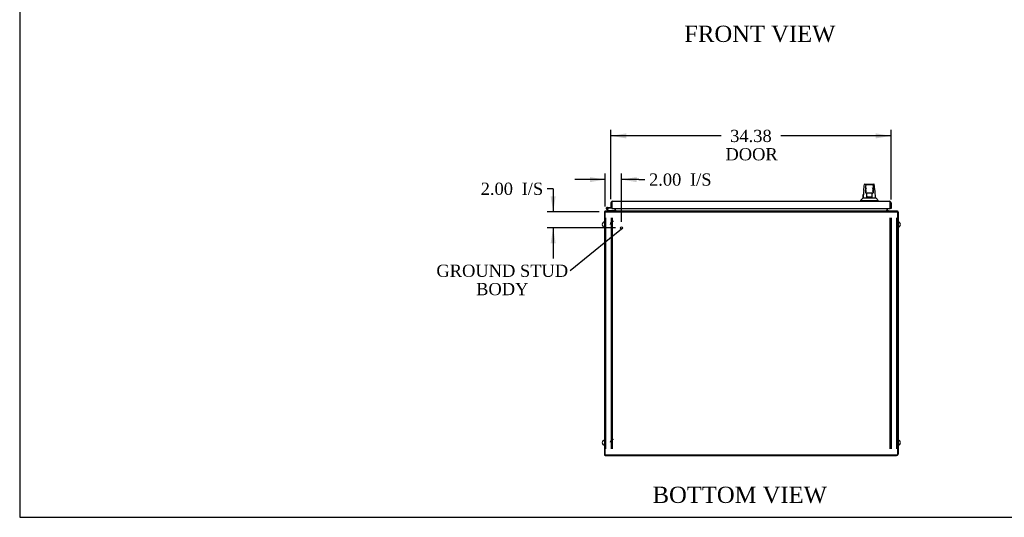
# Model space of a CAD drawing. Header units: inches. Extents: x 1 to 359, y -2 to 239.
# Tile 1 of 10: x 1 to 122, y 1 to 62. Entities that reach past the tile are written whole.
import ezdxf
from ezdxf import colors
from ezdxf.entities.mleader import LeaderData, LeaderLine
from ezdxf.enums import TextEntityAlignment as Align
from ezdxf.lldxf.tags import DXFTag
from ezdxf.math import Vec2, Vec3

# ---------------------------------------------------------------- set-up
doc = ezdxf.new("R2010")
doc.units = ezdxf.units.IN
doc.header["$MEASUREMENT"] = 0
for name, color, linetype in [('COM42890-4', 7, 'Continuous'), ('COM54578-60', 7, 'Continuous'), ('COM71108-10', 7, 'Continuous'), ('COM71112-5', 7, 'Continuous'), ('COM71113-3', 7, 'Continuous'), ('COM71114-3', 7, 'Continuous'), ('COM71115-2', 7, 'Continuous'), ('Default', 7, 'Continuous'), ('HAN13066', 7, 'Continuous'), ('SCS00680', 7, 'Continuous'), ('STD21878', 7, 'Continuous')]:
    doc.layers.add(name, color=color, linetype=linetype)
doc.styles.add('SEACAD_Times_New_Roman', font='times.ttf')
tags = doc.linetypes.add('HIDDEN2', pattern=[0.1875, 0.125, -0.0625]).pattern_tags.tags
tags[6:7] = [DXFTag(74, 4), DXFTag(75, 0), DXFTag(340, '0'), DXFTag(46, 0.0), DXFTag(50, 0.0), DXFTag(44, 0.0), DXFTag(45, 0.0)]
tags[4:5] = [DXFTag(74, 4), DXFTag(75, 0), DXFTag(340, '0'), DXFTag(46, 0.0), DXFTag(50, 0.0), DXFTag(44, 0.0), DXFTag(45, 0.0)]
doc.dimstyles.new('HAMMOND_(STH-300_x_200)', dxfattribs={"dimtxt": 1.5, "dimasz": 1.875, "dimexe": 0.75, "dimexo": 0.75, "dimgap": 0.375, "dimtad": 0, "dimtih": 1, "dimtoh": 1, "dimzin": 0, "dimdsep": 46, "dimtxsty": 'SEACAD_Times_New_Roman', "dimblk1": '_SE_FILLED', "dimblk2": '_SE_FILLED', "dimsah": 1, "dimcen": 0.75, "dimadec": 0, "dimazin": 0, "dimtfac": 0.8, "dimtofl": 0, "dimtmove": 0, "dimatfit": 3, "dimfxl": 1, "dimtolj": 1, "dimtzin": 0, "dimarcsym": 0})

# ---------------------------------------------------------------- blocks, each defined once
blk = doc.blocks.new('_SE_FILLED')
at = {"color": 0}
blk.add_line((0, 0), (-1, 0), dxfattribs=at)
blk.add_solid([(0, 0), (-1, -0.1665), (-1, 0.1665), (0, 0)], dxfattribs=at)
blk = doc.blocks.new('SE3')
at = {"layer": 'COM42890-4', "color": 7, "linetype": 'HIDDEN2'}
for p, q in [((73.3, 9.09), (73.3, 37.47)), ((73.99, 9.09), (73.99, 37.47)), ((74.11, 9.09), (74.11, 37.47)), ((108.17, 37.47), (108.17, 9.09)), ((108.3, 37.47), (108.3, 9.09)), ((108.98, 37.47), (108.98, 9.09)), ((73.3, 27.72), (73.21, 27.72)), ((73.21, 27.22), (73.3, 27.22)), ((109.08, 27.72), (108.98, 27.72)), ((108.98, 27.22), (109.08, 27.22)), ((73.3, 19.34), (73.21, 19.34)), ((73.21, 18.84), (73.3, 18.84)), ((109.08, 19.34), (108.98, 19.34)), ((108.98, 18.84), (109.08, 18.84))]:
    blk.add_line(p, q, dxfattribs=at)
at = {"layer": 'COM54578-60', "color": 7, "linetype": 'Continuous'}
for p, q in [((73.51, 38.72), (73.44, 38.72)), ((73.51, 38.72), (74.02, 38.72)), ((74.02, 39.21), (74.02, 39.21)), ((74.02, 38.72), (74.02, 38.73)), ((73.57, 38.31), (73.36, 38.52)), ((73.4, 38.57), (73.6, 38.37)), ((73.56, 38.61), (73.49, 38.61)), ((73.54, 38.66), (73.56, 38.66)), ((74.02, 38.66), (73.56, 38.66)), ((73.6, 38.37), (74.29, 38.37)), ((74.29, 38.37), (74.29, 38.31))]:
    blk.add_line(p, q, dxfattribs=at)
blk.add_circle((73.44, 38.61), 0.05, dxfattribs=at)
for radius, start, end in [(0.117, 0, 227.608), (0.135, 24.0421, 60.0736), (0.055, 0, 228.8041), (0.055, 228.8041, 0), (0.117, 287.0274, 0)]:
    blk.add_arc((73.44, 38.61), radius, start, end, dxfattribs=at)
at = {"layer": 'COM71108-10', "color": 7, "linetype": 'Continuous'}
for p, q in [((73.21, 38.12), (73.21, 38.31)), ((73.21, 38.31), (109.08, 38.31)), ((73.21, 8.31), (73.21, 38.12)), ((74.49, 38.4), (74.49, 38.62)), ((74.49, 38.4), (74.49, 38.31)), ((107.8, 38.62), (107.8, 38.4)), ((107.8, 38.31), (107.8, 38.4)), ((109.08, 38.31), (109.08, 38.12)), ((109.08, 38.12), (109.08, 8.31)), ((109.08, 8.31), (73.21, 8.31))]:
    blk.add_line(p, q, dxfattribs=at)
at = {"layer": 'COM71108-10', "color": 7, "linetype": 'HIDDEN2'}
for p, q in [((73.21, 38.21), (109.08, 38.21)), ((74.46, 38.31), (74.46, 38.21)), ((74.49, 38.31), (74.49, 38.21)), ((107.8, 38.31), (107.8, 38.21)), ((107.83, 38.31), (107.83, 38.21))]:
    blk.add_line(p, q, dxfattribs=at)
at = {"layer": 'COM71112-5', "color": 7, "linetype": 'Continuous'}
for p, q in [((73.92, 39.31), (73.92, 38.73)), ((73.92, 38.73), (74.02, 38.73)), ((74.02, 39.4), (73.98, 39.44)), ((74.02, 39.31), (74.02, 39.44)), ((74.02, 39.4), (74.02, 39.31)), ((74.02, 39.31), (74.02, 39.31)), ((74.02, 39.31), (74.02, 38.73)), ((74.02, 39.31), (74.02, 38.62)), ((74.11, 39.5), (108.11, 39.5)), ((74.11, 39.5), (74.11, 39.5)), ((74.11, 39.5), (74.11, 39.5)), ((108.11, 39.5), (108.11, 39.5)), ((108.11, 39.5), (108.11, 39.5)), ((108.2, 39.4), (108.25, 39.44)), ((108.2, 39.31), (108.2, 39.44)), ((108.2, 39.31), (108.2, 39.4)), ((108.2, 39.31), (108.2, 39.31)), ((108.2, 39.31), (108.2, 38.62)), ((108.2, 38.62), (108.2, 39.31)), ((108.3, 39.31), (108.3, 38.62)), ((74.02, 38.62), (108.2, 38.62)), ((108.3, 38.62), (108.2, 38.62))]:
    blk.add_line(p, q, dxfattribs=at)
for centre, start, end in [((74.11, 39.31), 136.168, 180), ((74.11, 39.31), 90.1509, 136.168), ((74.11, 39.31), 90, 90.0573), ((108.11, 39.31), 89.9427, 90), ((108.11, 39.31), 43.832, 89.8491), ((108.11, 39.31), 0, 43.832)]:
    blk.add_arc(centre, 0.19, start, end, dxfattribs=at)
for points in [[(74.02, 39.44), (74.04, 39.46), (74.05, 39.47), (74.08, 39.49), (74.1, 39.5), (74.11, 39.5)], [(108.2, 39.44), (108.19, 39.46), (108.17, 39.47), (108.14, 39.49), (108.13, 39.5), (108.11, 39.5)]]:
    blk.add_open_spline(points, degree=3, knots=[0, 0, 0, 0, 0.5, 0.5, 1, 1, 1, 1], dxfattribs=at)
at = {"layer": 'COM71113-3', "color": 7, "linetype": 'Continuous'}
for p, q in [((73.11, 38.21), (73.11, 8.31)), ((73.11, 38.21), (73.21, 38.21)), ((74.39, 38.62), (74.39, 38.4)), ((73.11, 8.31), (73.21, 8.31))]:
    blk.add_line(p, q, dxfattribs=at)
for centre, radius, start, end in [((73.3, 38.12), 0.19, 120, 150), ((74.3, 38.4), 0.095, 270, 0), ((74.3, 38.4), 0.19, 330, 0)]:
    blk.add_arc(centre, radius, start, end, dxfattribs=at)
at = {"layer": 'COM71114-3', "color": 7, "linetype": 'Continuous'}
for p, q in [((107.89, 38.4), (107.89, 38.62)), ((109.08, 38.21), (109.17, 38.21)), ((109.17, 38.21), (109.17, 8.44)), ((73.21, 8.31), (73.21, 8.25)), ((73.21, 8.25), (108.98, 8.25))]:
    blk.add_line(p, q, dxfattribs=at)
for centre, radius, start, end in [((107.99, 38.4), 0.19, 180, 210), ((107.99, 38.4), 0.095, 180, 270), ((108.98, 38.12), 0.19, 30, 60), ((108.98, 8.44), 0.19, 270, 0)]:
    blk.add_arc(centre, radius, start, end, dxfattribs=at)
at = {"layer": 'COM71115-2', "color": 7, "linetype": 'HIDDEN2'}
for centre in [(74.21, 36.65), (74.21, 9.84)]:
    blk.add_arc(centre, 0.375, 90, 180, dxfattribs=at)
at = {"layer": 'HAN13066', "color": 7, "linetype": 'Continuous'}
for p, q in [((105.04, 41.56), (105.04, 41.56)), ((105.1, 41.61), (106.19, 41.61)), ((105.19, 40.97), (105.19, 41.44)), ((106.01, 41.53), (105.28, 41.53)), ((106.1, 41.44), (106.1, 40.97)), ((106.25, 41.56), (106.25, 41.55)), ((104.86, 39.93), (105.06, 39.93)), ((105.06, 39.93), (105.18, 39.93)), ((105.18, 39.93), (105.38, 39.93)), ((105.19, 40.56), (105.19, 40.97)), ((105.19, 40.53), (105.19, 40.56)), ((105.28, 40.47), (105.25, 40.47)), ((106.01, 40.47), (105.28, 40.47)), ((105.34, 40.04), (105.34, 40.47)), ((105.34, 40), (105.34, 40.04)), ((105.56, 40), (105.37, 40)), ((105.38, 39.93), (105.45, 39.93)), ((105.45, 39.93), (105.54, 39.93)), ((105.54, 39.93), (105.58, 39.93)), ((105.73, 40), (105.56, 40)), ((105.58, 39.93), (105.7, 39.93)), ((105.7, 39.93), (106, 39.93)), ((105.91, 40), (105.73, 40)), ((105.94, 40.47), (105.94, 40.04)), ((105.94, 40.04), (105.94, 40)), ((106, 39.93), (106.11, 39.93)), ((106.04, 40.47), (106.01, 40.47)), ((106.1, 40.97), (106.1, 40.56)), ((106.1, 40.56), (106.1, 40.53)), ((106.11, 39.93), (106.43, 39.93)), ((104.55, 39.58), (104.9, 39.58)), ((104.55, 39.58), (104.55, 39.5)), ((104.9, 39.58), (105.14, 39.58)), ((105.14, 39.58), (105.58, 39.58)), ((105.58, 39.58), (105.7, 39.58)), ((105.7, 39.58), (105.75, 39.58)), ((105.75, 39.58), (105.9, 39.58)), ((105.9, 39.58), (106.38, 39.58)), ((106.38, 39.58), (106.73, 39.58)), ((106.73, 39.5), (106.73, 39.58))]:
    blk.add_line(p, q, dxfattribs=at)
for centre, radius, start, end in [((105.1, 41.55), 0.06, 89.9925, 174.0071), ((105.28, 41.44), 0.09, 90, 180), ((105.45, 40.96), 0.259, 130.7149, 177.9019), ((106.01, 41.44), 0.09, 0, 90), ((105.84, 40.96), 0.259, 2.0981, 49.2851), ((106.19, 41.55), 0.06, 5.5758, 90.0089), ((100.76, 43.21), 5.25, 316.2334, 321.3827), ((120.78, 38.93), 15.93, 173.1476, 176.4108), ((105.23, 40.97), 0.0411, 178.3464, 179.9974), ((105.28, 40.56), 0.09, 180, 270), ((105.25, 40.53), 0.06, 180, 270), ((106.01, 40.56), 0.09, 270, 0), ((106.04, 40.53), 0.06, 270, 0), ((106.06, 40.97), 0.0411, 0.0026, 1.6536), ((44.39, 33.89), 62.32, 5.5659, 6.5216), ((118.85, 50.12), 16.06, 219.3746, 221.0327)]:
    blk.add_arc(centre, radius, start, end, dxfattribs=at)
for points in [[(104.96, 40.83), (104.99, 41.07), (105.01, 41.31), (105.04, 41.56)], [(106.3, 40.96), (106.29, 41.16), (106.27, 41.36), (106.25, 41.55)], [(104.87, 39.93), (104.88, 40.07), (104.9, 40.22), (104.91, 40.36)]]:
    blk.add_open_spline(points, degree=3, dxfattribs=at)
for points, knots in [([(105.28, 40.69), (105.27, 40.7), (105.27, 40.71), (105.26, 40.73), (105.25, 40.75), (105.24, 40.78), (105.23, 40.81), (105.21, 40.84), (105.21, 40.85), (105.2, 40.88), (105.2, 40.89), (105.19, 40.92), (105.19, 40.95), (105.19, 40.97)], [0, 0, 0, 0, 0.125, 0.125, 0.25, 0.25, 0.5, 0.5, 0.625, 0.625, 0.75, 0.75, 1, 1, 1, 1]), ([(105.34, 40.04), (105.34, 40.05), (105.34, 40.05), (105.35, 40.07), (105.35, 40.07), (105.36, 40.09), (105.37, 40.11), (105.37, 40.12)], [0, 0, 0, 0, 0.25, 0.25, 0.5, 0.5, 1, 1, 1, 1]), ([(105.37, 40), (105.37, 40), (105.36, 40), (105.36, 40), (105.35, 40), (105.35, 40), (105.35, 40), (105.34, 40), (105.34, 40), (105.34, 40)], [0, 0, 0, 0, 0.25, 0.25, 0.5, 0.5, 0.75, 0.75, 1, 1, 1, 1]), ([(105.91, 40.12), (105.92, 40.11), (105.93, 40.09), (105.93, 40.07), (105.94, 40.07), (105.94, 40.05), (105.94, 40.05), (105.94, 40.04)], [0, 0, 0, 0, 0.5, 0.5, 0.75, 0.75, 1, 1, 1, 1]), ([(105.94, 40), (105.94, 40), (105.94, 40), (105.94, 40), (105.94, 40), (105.93, 40), (105.92, 40), (105.91, 40)], [0, 0, 0, 0, 0.25, 0.25, 0.5, 0.5, 1, 1, 1, 1]), ([(106.1, 40.97), (106.1, 40.95), (106.09, 40.92), (106.08, 40.89), (106.08, 40.88), (106.07, 40.85), (106.07, 40.84), (106.06, 40.81), (106.05, 40.78), (106.03, 40.75), (106.03, 40.73), (106.02, 40.71), (106.01, 40.7), (106.01, 40.69)], [0, 0, 0, 0, 0.25, 0.25, 0.375, 0.375, 0.5, 0.5, 0.75, 0.75, 0.875, 0.875, 1, 1, 1, 1])]:
    blk.add_open_spline(points, degree=3, knots=knots, dxfattribs=at)
at = {"layer": 'SCS00680', "color": 7, "linetype": 'Continuous'}
for centre, start, end in [((73.17, 36.65), 100.3132, 259.6868), ((109.12, 36.65), 280.3132, 79.6868), ((73.17, 9.84), 100.3132, 259.6868), ((109.12, 9.84), 280.3132, 79.6868)]:
    blk.add_arc(centre, 0.331, start, end, dxfattribs=at)
at = {"layer": 'STD21878', "color": 7, "linetype": 'HIDDEN2'}
for radius in [0.141, 0.125]:
    blk.add_circle((75.21, 36.21), radius, dxfattribs=at)
blk = doc.blocks.new('DMBLK132')
at = {"layer": 'Default', "linetype": 'Continuous'}
for points in [[(75.8, 47.84), (73.92, 47.52), (75.8, 47.21)], [(106.42, 47.84), (106.42, 47.21), (108.3, 47.52)]]:
    blk.add_hatch(color=7, dxfattribs=at).paths.add_polyline_path(points)
at = {"layer": 'Default', "color": 7, "linetype": 'Continuous'}
for p, q in [((73.92, 39.77), (73.92, 48.27)), ((87.44, 47.52), (73.92, 47.52)), ((108.3, 47.52), (94.78, 47.52)), ((108.3, 39.71), (108.3, 48.27))]:
    blk.add_line(p, q, dxfattribs=at)
at = {"layer": 'Default', "color": 7, "linetype": 'Continuous', "style": 'SEACAD_Times_New_Roman'}
for s, p in [('34.38', (88.55, 48.27)), ('DOOR', (87.97, 46.02))]:
    blk.add_text(s, height=1.5, dxfattribs=at).set_placement(p, align=Align.TOP_LEFT)
blk = doc.blocks.new('DMBLK153')
at = {"layer": 'Default', "linetype": 'Continuous'}
for points in [[(71.33, 42.47), (71.33, 41.84), (73.21, 42.16)], [(77.08, 42.47), (75.21, 42.16), (77.08, 41.84)]]:
    blk.add_hatch(color=7, dxfattribs=at).paths.add_polyline_path(points)
at = {"layer": 'Default', "color": 7, "linetype": 'Continuous'}
for p, q in [((73.21, 38.87), (73.21, 42.91)), ((75.21, 36.96), (75.21, 42.91)), ((73.21, 42.16), (69.46, 42.16)), ((77.32, 42.16), (75.21, 42.16)), ((77.32, 42.16), (78.07, 42.16))]:
    blk.add_line(p, q, dxfattribs=at)
at = {"layer": 'Default', "color": 7, "linetype": 'Continuous', "style": 'SEACAD_Times_New_Roman'}
for s, p in [('2.00', (78.59, 42.91)), ('I/S', (83.62, 42.91))]:
    blk.add_text(s, height=1.5, dxfattribs=at).set_placement(p, align=Align.TOP_LEFT)
blk = doc.blocks.new('DMBLK154')
at = {"layer": 'Default', "linetype": 'Continuous'}
for points in [[(66.51, 40.09), (66.82, 38.21), (67.13, 40.09)], [(66.51, 34.34), (67.13, 34.34), (66.82, 36.21)]]:
    blk.add_hatch(color=7, dxfattribs=at).paths.add_polyline_path(points)
at = {"layer": 'Default', "color": 7, "linetype": 'Continuous'}
for p, q in [((66.82, 41.03), (66.07, 41.03)), ((66.82, 41.03), (66.82, 38.21)), ((72.46, 38.21), (66.07, 38.21)), ((74.46, 36.21), (66.07, 36.21)), ((66.82, 36.21), (66.82, 32.46))]:
    blk.add_line(p, q, dxfattribs=at)
at = {"layer": 'Default', "color": 7, "linetype": 'Continuous', "style": 'SEACAD_Times_New_Roman'}
for s, p in [('2.00', (57.92, 41.78)), ('I/S', (62.95, 41.78))]:
    blk.add_text(s, height=1.5, dxfattribs=at).set_placement(p, align=Align.TOP_LEFT)
blk = doc.blocks.new('BORDER')
at = {"layer": 'Default', "color": 7, "linetype": 'Continuous'}
for p, q in [((-41.86, 27.86), (-41.86, 0)), ((-41.86, 0), (0, 0))]:
    blk.add_line(p, q, dxfattribs=at)

msp = doc.modelspace()

# ---------------------------------------------------------------- block references
at = {"layer": 'Default', "color": 7, "xscale": 8.55, "yscale": 8.55, "zscale": 8.55}
msp.add_blockref('BORDER', (359.223, 0.67), dxfattribs=at)
at = {"layer": 'Default'}
msp.add_blockref('SE3', (0, 0), dxfattribs=at)

# ---------------------------------------------------------------- texts
at = {"layer": 'Default', "color": 7, "linetype": 'Continuous', "style": 'SEACAD_Times_New_Roman'}
for s, p in [('FRONT VIEW', (82.927, 61.064)), ('BOTTOM VIEW', (79.034, 4.435))]:
    msp.add_text(s, height=2, dxfattribs=at).set_placement(p, align=Align.TOP_LEFT)

# ---------------------------------------------------------------- dimensions: what is measured, and where the dimension line sits
at = {"layer": 'Default', "color": 7, "linetype": 'Continuous'}
dim = msp.add_linear_dim(base=(73.924496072, 47.523190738), p1=(108.299496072, 38.96321869), p2=(73.924496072, 39.01571869), text='\\A1;<>\\PDOOR', dimstyle='HAMMOND_(STH-300_x_200)', dxfattribs=at)
dim.commit()
dim.dimension.update_dxf_attribs({"geometry": 'DMBLK132', "text_midpoint": (91.111995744, 47.523190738), "dimtype": 160})
dim = msp.add_linear_dim(base=(73.21, 42.157), p1=(75.21, 36.214), p2=(73.21, 38.119), text='\\A1;<> I/S', dimstyle='HAMMOND_(STH-300_x_200)', override={"dimtmove": 1}, dxfattribs=at)
dim.commit()
dim.dimension.update_dxf_attribs({"geometry": 'DMBLK153', "text_midpoint": (78.068, 42.157), "dimtype": 160})
dim = msp.add_linear_dim(base=(66.819, 36.214), p1=(73.21, 38.214), p2=(75.21, 36.214), angle=90, text='\\A1;<> I/S', dimstyle='HAMMOND_(STH-300_x_200)', override={"dimtmove": 1}, dxfattribs=at)
dim.commit()
dim.dimension.update_dxf_attribs({"geometry": 'DMBLK154', "text_midpoint": (66.069, 41.032), "dimtype": 160})

# ---------------------------------------------------------------- leaders
ml = msp.add_multileader_mtext('Standard', dxfattribs=at)
ml.set_content('{\\pxsm0.9;\\fTimes New Roman|b0||i0||c0|p34;\\W1.;GROUND STUD\\PBODY\\P}', color=7)
ml.set_leader_properties()
ml.set_arrow_properties(name='_SE_FILLED')
ml.build(insert=Vec2(0, 0))
ml.multileader.update_dxf_attribs({"dogleg_length": 0, "arrow_head_size": 1.875})
ctx = ml.context
ctx.base_point, ctx.char_height, ctx.arrow_head_size, ctx.landing_gap_size = Vec3(52.65, 30.281), 1.5, 1.875, 0.525
ctx.text_align_type = 1
notes = []
notes.append((ctx, [(0, (1, 1, 0), (68.925, 30.941), (-1, 0), 0, [(0, [(75.191, 36.074)], 0, [])])]))
ctx.mtext.insert, ctx.mtext.alignment = Vec3(60.57, 31.708), 2
for ctx, leaders in notes:
    for number, flags, end, landing, length, lines in leaders:
        leader = LeaderData()
        leader.index, (leader.has_last_leader_line, leader.has_dogleg_vector, leader.attachment_direction) = number, flags
        leader.last_leader_point, leader.dogleg_vector, leader.dogleg_length = Vec3(end), Vec3(landing), length
        for number, points, colour, breaks in lines:
            line = LeaderLine()
            line.index, line.vertices, line.color, line.breaks = number, Vec3.list(points), colors.encode_raw_color(colour), breaks
            leader.lines.append(line)
        ctx.leaders.append(leader)

doc.saveas('drawing.dxf')
